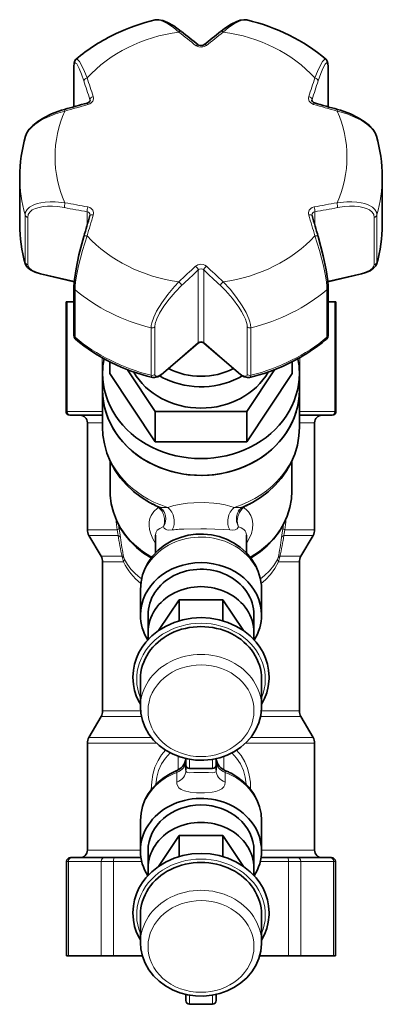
# Model space of a CAD drawing. Extents: x 1565 to 2352, y 54 to 822.
# Tile 4 of 11: x 1908 to 2003, y 313 to 574. Entities that reach past the tile are written whole.
import ezdxf

# ---------------------------------------------------------------- set-up
doc = ezdxf.new("R2010")
doc.units = 0

msp = doc.modelspace()

# ---------------------------------------------------------------- linework, layer by layer
at = {"color": 7, "lineweight": 35, "ltscale": 0.132935}
for p, q in [((1921.84, 550.64), (1921.84, 561.28)), ((1989.02, 550.64), (1989.02, 561.28))]:
    msp.add_line(p, q, dxfattribs=at)
at = {"color": 7, "lineweight": 13, "ltscale": 0.130013}
for p, q in [((1921.87, 550.65), (1921.87, 561.05)), ((1988.99, 550.65), (1988.99, 561.05))]:
    msp.add_line(p, q, dxfattribs=at)
at = {"color": 7, "lineweight": 13, "ltscale": 0.004704}
msp.add_line((1926.08, 552.18), (1926.08, 552.56), dxfattribs=at)
at = {"color": 7, "lineweight": 13, "ltscale": 0.004512}
msp.add_line((1984.78, 552.2), (1984.78, 552.56), dxfattribs=at)
at = {"color": 7, "lineweight": 35, "ltscale": 0.156961}
for p, q in [((1907.53, 519.51), (1907.53, 532.07)), ((2003.33, 519.51), (2003.33, 532.07)), ((1921.84, 490.3), (1921.84, 502.86)), ((1989.02, 490.3), (1989.02, 502.86))]:
    msp.add_line(p, q, dxfattribs=at)
at = {"color": 7, "lineweight": 13, "ltscale": 0.156962}
for p, q in [((1908.95, 522.02), (1908.95, 509.46)), ((1909.66, 521.39), (1909.66, 508.83)), ((2001.19, 521.39), (2001.19, 508.83)), ((2001.91, 522.02), (2001.91, 509.46)), ((1922.14, 489.68), (1922.14, 502.24)), ((1988.72, 489.68), (1988.72, 502.24)), ((1942.24, 479.63), (1942.24, 492.19)), ((1968.62, 492.19), (1968.62, 479.63))]:
    msp.add_line(p, q, dxfattribs=at)
at = {"color": 7, "lineweight": 13, "ltscale": 0.042882}
for p, q in [((1925.37, 519.42), (1925.37, 522.85)), ((1985.49, 519.42), (1985.49, 522.85))]:
    msp.add_line(p, q, dxfattribs=at)
at = {"color": 7, "lineweight": 13, "ltscale": 0.114454}
for p, q in [((1921.93, 504.49), (1913.01, 506.56)), ((1988.93, 504.49), (1997.85, 506.56))]:
    msp.add_line(p, q, dxfattribs=at)
at = {"color": 7, "lineweight": 35, "ltscale": 0.113871}
for p, q in [((1921.92, 504.36), (1913.05, 506.42)), ((1988.94, 504.36), (1997.81, 506.42))]:
    msp.add_line(p, q, dxfattribs=at)
at = {"color": 7, "lineweight": 13, "ltscale": 0.239543}
for p, q in [((1954.72, 488.31), (1954.72, 507.47)), ((1956.14, 488.31), (1956.14, 507.47))]:
    msp.add_line(p, q, dxfattribs=at)
at = {"color": 7, "lineweight": 35, "ltscale": 0.003806}
for p, q in [((1919.76, 499.06), (1920.06, 499.06)), ((1990.8, 499.06), (1991.1, 499.06))]:
    msp.add_line(p, q, dxfattribs=at)
at = {"color": 7, "lineweight": 35, "ltscale": 0.3625}
for p, q in [((1919.76, 470.06), (1919.76, 499.06)), ((1991.1, 470.06), (1991.1, 499.06))]:
    msp.add_line(p, q, dxfattribs=at)
at = {"color": 7, "lineweight": 13, "ltscale": 0.3625}
for p, q in [((1920.06, 470.06), (1920.06, 499.06)), ((1990.8, 470.06), (1990.8, 499.06))]:
    msp.add_line(p, q, dxfattribs=at)
at = {"color": 7, "lineweight": 35, "ltscale": 0.022147}
msp.add_line((1921.84, 499.06), (1920.06, 499.06), dxfattribs=at)
at = {"color": 7, "lineweight": 35, "ltscale": 0.022144}
msp.add_line((1990.8, 499.06), (1989.02, 499.06), dxfattribs=at)
at = {"color": 7, "lineweight": 13, "ltscale": 0.156961}
for p, q in [((1943.23, 479.85), (1943.23, 492.41)), ((1967.63, 492.41), (1967.63, 479.85))]:
    msp.add_line(p, q, dxfattribs=at)
at = {"color": 7, "lineweight": 35, "ltscale": 0.149578}
for p, q in [((1945.62, 480.33), (1954.67, 488.16)), ((1956.19, 488.16), (1965.24, 480.33))]:
    msp.add_line(p, q, dxfattribs=at)
at = {"color": 7, "lineweight": 13, "ltscale": 0.149577}
for p, q in [((1945.68, 480.47), (1954.72, 488.31)), ((1956.14, 488.31), (1965.18, 480.47))]:
    msp.add_line(p, q, dxfattribs=at)
at = {"color": 7, "lineweight": 13, "ltscale": 0.177518}
msp.add_line((1929.34, 470.06), (1929.34, 484.26), dxfattribs=at)
at = {"color": 7, "lineweight": 35, "ltscale": 0.038623}
for p, q in [((1931.3, 480.11), (1931.3, 483.2)), ((1979.56, 480.11), (1979.56, 483.2))]:
    msp.add_line(p, q, dxfattribs=at)
at = {"color": 7, "lineweight": 13, "ltscale": 0.177519}
msp.add_line((1981.52, 470.06), (1981.52, 484.26), dxfattribs=at)
at = {"color": 7, "lineweight": 35, "ltscale": 0.05561}
msp.add_line((1929.43, 480.11), (1929.43, 475.66), dxfattribs=at)
at = {"color": 7, "lineweight": 35, "ltscale": 0.271892}
for p, q in [((1931.3, 480.11), (1943.36, 462.02)), ((1967.5, 462.02), (1979.56, 480.11))]:
    msp.add_line(p, q, dxfattribs=at)
at = {"color": 7, "lineweight": 35, "ltscale": 0.166658}
for p, q in [((1935.97, 481.11), (1943.36, 470.02)), ((1967.5, 470.02), (1974.89, 481.11))]:
    msp.add_line(p, q, dxfattribs=at)
at = {"color": 7, "lineweight": 35, "ltscale": 0.055609}
msp.add_line((1981.43, 480.12), (1981.43, 475.67), dxfattribs=at)
at = {"color": 7, "lineweight": 35, "ltscale": 0.122411}
msp.add_line((1929.43, 475.66), (1929.43, 465.87), dxfattribs=at)
at = {"color": 7, "lineweight": 35, "ltscale": 0.122415}
msp.add_line((1981.43, 475.67), (1981.43, 465.87), dxfattribs=at)
at = {"color": 7, "lineweight": 13, "ltscale": 0.003806}
for p, q in [((1919.76, 470.06), (1920.06, 470.06)), ((1990.8, 470.06), (1991.1, 470.06))]:
    msp.add_line(p, q, dxfattribs=at)
at = {"color": 7, "lineweight": 13, "ltscale": 0.115952}
for p, q in [((1929.34, 470.06), (1920.06, 470.06)), ((1990.8, 470.06), (1981.52, 470.06))]:
    msp.add_line(p, q, dxfattribs=at)
at = {"color": 7, "lineweight": 35, "ltscale": 0.002855}
for p, q in [((1920.76, 469.06), (1920.99, 469.06)), ((1989.87, 469.06), (1990.1, 469.06))]:
    msp.add_line(p, q, dxfattribs=at)
at = {"color": 7, "lineweight": 35, "ltscale": 0.105525}
for p, q in [((1929.43, 469.06), (1920.99, 469.06)), ((1989.87, 469.06), (1981.43, 469.06))]:
    msp.add_line(p, q, dxfattribs=at)
at = {"color": 7, "lineweight": 13, "ltscale": 0.001125}
for p, q in [((1929.34, 470.06), (1929.43, 470.06)), ((1981.43, 470.06), (1981.52, 470.06))]:
    msp.add_line(p, q, dxfattribs=at)
at = {"color": 7, "lineweight": 35, "ltscale": 0.301636}
for p, q in [((1943.36, 470.02), (1967.5, 470.02)), ((1943.36, 462.02), (1967.5, 462.02))]:
    msp.add_line(p, q, dxfattribs=at)
at = {"color": 7, "lineweight": 35, "ltscale": 0.1}
for p, q in [((1943.36, 462.02), (1943.36, 470.02)), ((1967.5, 462.02), (1967.5, 470.02)), ((1939.43, 353.87), (1939.43, 361.87))]:
    msp.add_line(p, q, dxfattribs=at)
at = {"color": 7, "lineweight": 13, "ltscale": 0.050006}
msp.add_line((1925.43, 467.06), (1929.43, 467.06), dxfattribs=at)
at = {"color": 7, "lineweight": 35, "ltscale": 0.353349}
for p, q in [((1925.43, 467.06), (1925.43, 438.79)), ((1985.43, 467.06), (1985.43, 438.79)), ((1925.43, 382.33), (1925.43, 354.06)), ((1985.43, 382.33), (1985.43, 354.06))]:
    msp.add_line(p, q, dxfattribs=at)
at = {"color": 7, "lineweight": 13, "ltscale": 0.050002}
msp.add_line((1981.43, 467.06), (1985.43, 467.06), dxfattribs=at)
at = {"color": 7, "lineweight": 35, "ltscale": 0.098344}
msp.add_line((1931.43, 456.89), (1931.43, 449.02), dxfattribs=at)
at = {"color": 7, "lineweight": 35, "ltscale": 0.098373}
msp.add_line((1979.43, 456.89), (1979.43, 449.02), dxfattribs=at)
at = {"color": 7, "lineweight": 13, "ltscale": 0.004062}
msp.add_line((1944.19, 444.64), (1943.92, 444.45), dxfattribs=at)
at = {"color": 7, "lineweight": 13, "ltscale": 0.098143}
for p, q in [((1925.43, 438.79), (1933.28, 438.79)), ((1985.43, 438.79), (1977.58, 438.79))]:
    msp.add_line(p, q, dxfattribs=at)
at = {"color": 7, "lineweight": 13, "ltscale": 0.029926}
for p, q in [((1934.16, 436.73), (1933.77, 439.1)), ((1977.09, 439.1), (1976.7, 436.73))]:
    msp.add_line(p, q, dxfattribs=at)
at = {"color": 7, "lineweight": 13, "ltscale": 0.001766}
msp.add_line((1945.5, 439.56), (1945.36, 439.52), dxfattribs=at)
at = {"color": 7, "lineweight": 13, "ltscale": 0.09594}
for p, q in [((1925.83, 437.29), (1933.51, 437.29)), ((1985.03, 437.29), (1977.35, 437.29))]:
    msp.add_line(p, q, dxfattribs=at)
at = {"color": 7, "lineweight": 35, "ltscale": 0.079903}
for p, q in [((1929.03, 431.76), (1925.83, 437.29)), ((1981.83, 431.76), (1985.03, 437.29)), ((1929.03, 389.36), (1925.83, 383.83)), ((1981.83, 389.36), (1985.03, 383.83))]:
    msp.add_line(p, q, dxfattribs=at)
at = {"color": 7, "lineweight": 35, "ltscale": 0.057663}
msp.add_line((1943.43, 437.3), (1943.43, 432.69), dxfattribs=at)
at = {"color": 7, "lineweight": 35, "ltscale": 0.057664}
msp.add_line((1967.43, 437.3), (1967.43, 432.69), dxfattribs=at)
at = {"color": 7, "lineweight": 13, "ltscale": 0.069057}
msp.add_line((1929.03, 431.76), (1934.55, 431.76), dxfattribs=at)
at = {"color": 7, "lineweight": 13, "ltscale": 0.068912}
for p, q in [((1929.43, 430.26), (1934.94, 430.26)), ((1975.92, 430.26), (1981.43, 430.26))]:
    msp.add_line(p, q, dxfattribs=at)
at = {"color": 7, "lineweight": 35, "ltscale": 0.492404}
for p, q in [((1929.43, 430.26), (1929.43, 390.86)), ((1981.43, 430.26), (1981.43, 390.86))]:
    msp.add_line(p, q, dxfattribs=at)
at = {"color": 7, "lineweight": 13, "ltscale": 0.069055}
msp.add_line((1976.31, 431.76), (1981.83, 431.76), dxfattribs=at)
at = {"color": 7, "lineweight": 35, "ltscale": 0.084467}
for p, q in [((1939.43, 422.98), (1939.43, 416.22)), ((1971.43, 422.98), (1971.43, 416.22))]:
    msp.add_line(p, q, dxfattribs=at)
at = {"color": 7, "lineweight": 35, "ltscale": 0.122378}
for p, q in [((1949.66, 420.26), (1944.23, 412.11)), ((1966.63, 412.11), (1961.2, 420.26)), ((1949.66, 357.91), (1944.23, 349.76)), ((1966.63, 349.76), (1961.2, 357.91))]:
    msp.add_line(p, q, dxfattribs=at)
at = {"color": 7, "lineweight": 35, "ltscale": 0.144339}
for p, q in [((1961.2, 420.26), (1949.66, 420.26)), ((1961.2, 357.91), (1949.66, 357.91))]:
    msp.add_line(p, q, dxfattribs=at)
at = {"color": 7, "lineweight": 35, "ltscale": 0.069536}
for p, q in [((1949.66, 420.26), (1949.66, 414.7)), ((1961.2, 420.26), (1961.2, 414.7)), ((1949.66, 357.91), (1949.66, 352.34)), ((1961.2, 357.91), (1961.2, 352.34))]:
    msp.add_line(p, q, dxfattribs=at)
at = {"color": 7, "lineweight": 35, "ltscale": 0.057761}
for p, q in [((1941.43, 411.6), (1941.43, 416.22)), ((1969.43, 411.6), (1969.43, 416.22)), ((1941.43, 349.25), (1941.43, 353.87)), ((1969.43, 349.25), (1969.43, 353.87))]:
    msp.add_line(p, q, dxfattribs=at)
at = {"color": 7, "lineweight": 35, "ltscale": 0.092273}
msp.add_line((1939.43, 391.92), (1939.43, 399.31), dxfattribs=at)
at = {"color": 7, "lineweight": 35, "ltscale": 0.092274}
for p, q in [((1971.43, 391.92), (1971.43, 399.31)), ((1939.43, 329.57), (1939.43, 336.95)), ((1971.43, 329.57), (1971.43, 336.95))]:
    msp.add_line(p, q, dxfattribs=at)
at = {"color": 7, "lineweight": 13, "ltscale": 0.12556}
for p, q in [((1929.43, 390.86), (1939.47, 390.86)), ((1971.39, 390.86), (1981.43, 390.86))]:
    msp.add_line(p, q, dxfattribs=at)
at = {"color": 7, "lineweight": 13, "ltscale": 0.13333}
msp.add_line((1929.03, 389.36), (1939.69, 389.36), dxfattribs=at)
at = {"color": 7, "lineweight": 13, "ltscale": 0.133339}
msp.add_line((1971.16, 389.36), (1981.83, 389.36), dxfattribs=at)
at = {"color": 7, "lineweight": 13, "ltscale": 0.192599}
msp.add_line((1925.83, 383.83), (1941.24, 383.83), dxfattribs=at)
at = {"color": 7, "lineweight": 13, "ltscale": 0.013405}
msp.add_line((1942.31, 383.83), (1941.24, 383.83), dxfattribs=at)
at = {"color": 7, "lineweight": 13, "ltscale": 0.206021}
msp.add_line((1985.03, 383.83), (1968.55, 383.83), dxfattribs=at)
at = {"color": 7, "lineweight": 13, "ltscale": 0.195215}
msp.add_line((1925.43, 382.33), (1941.05, 382.33), dxfattribs=at)
at = {"color": 7, "lineweight": 13, "ltscale": 0.032933}
msp.add_line((1943.68, 382.33), (1941.05, 382.33), dxfattribs=at)
at = {"color": 7, "lineweight": 13, "ltscale": 0.228145}
msp.add_line((1985.43, 382.33), (1967.18, 382.33), dxfattribs=at)
at = {"color": 7, "lineweight": 13, "ltscale": 0.044527}
for p, q in [((1949.43, 378.83), (1949.43, 375.27)), ((1961.43, 378.83), (1961.43, 375.27))]:
    msp.add_line(p, q, dxfattribs=at)
at = {"color": 7, "lineweight": 35, "ltscale": 0.038296}
msp.add_line((1951.43, 378.25), (1951.43, 375.18), dxfattribs=at)
at = {"color": 7, "lineweight": 35, "ltscale": 0.020235}
for p, q in [((1951.43, 376.63), (1951.43, 378.25)), ((1951.43, 314.28), (1951.43, 315.89))]:
    msp.add_line(p, q, dxfattribs=at)
at = {"color": 7, "lineweight": 13, "ltscale": 0.030264}
for p, q in [((1952.43, 375.63), (1952.43, 378.05)), ((1952.43, 313.28), (1952.43, 315.7))]:
    msp.add_line(p, q, dxfattribs=at)
at = {"color": 7, "lineweight": 13, "ltscale": 0.030267}
for p, q in [((1958.43, 375.63), (1958.43, 378.05)), ((1958.43, 313.28), (1958.43, 315.7))]:
    msp.add_line(p, q, dxfattribs=at)
at = {"color": 7, "lineweight": 35, "ltscale": 0.020234}
for p, q in [((1959.43, 376.63), (1959.43, 378.25)), ((1959.43, 314.28), (1959.43, 315.89))]:
    msp.add_line(p, q, dxfattribs=at)
at = {"color": 7, "lineweight": 35, "ltscale": 0.075}
for p, q in [((1952.43, 375.63), (1958.43, 375.63)), ((1952.43, 313.28), (1958.43, 313.28))]:
    msp.add_line(p, q, dxfattribs=at)
at = {"color": 7, "lineweight": 35, "ltscale": 4.6e-05}
for p, q in [((1959.43, 376.63), (1959.43, 376.63)), ((1959.43, 314.28), (1959.43, 314.28))]:
    msp.add_line(p, q, dxfattribs=at)
at = {"color": 7, "lineweight": 35, "ltscale": 0.017966}
msp.add_line((1959.43, 376.62), (1959.43, 375.18), dxfattribs=at)
at = {"color": 7, "lineweight": 13, "ltscale": 0.031974}
for p, q in [((1949.03, 374.57), (1949.03, 372.01)), ((1961.83, 374.57), (1961.83, 372.01))]:
    msp.add_line(p, q, dxfattribs=at)
at = {"color": 7, "lineweight": 35, "ltscale": 0.100001}
msp.add_line((1971.43, 353.87), (1971.43, 361.87), dxfattribs=at)
at = {"color": 7, "lineweight": 35, "ltscale": 0.004758}
for p, q in [((1920.92, 352.06), (1921.3, 352.06)), ((1989.55, 352.06), (1989.94, 352.06))]:
    msp.add_line(p, q, dxfattribs=at)
at = {"color": 7, "lineweight": 35, "ltscale": 0.108025}
for p, q in [((1921.3, 352.06), (1929.95, 352.06)), ((1980.91, 352.06), (1989.55, 352.06))]:
    msp.add_line(p, q, dxfattribs=at)
at = {"color": 7, "lineweight": 13, "ltscale": 0.175002}
msp.add_line((1925.43, 354.06), (1939.43, 354.06), dxfattribs=at)
at = {"color": 7, "lineweight": 35, "ltscale": 0.033824}
for p, q in [((1929.95, 352.06), (1932.65, 352.06)), ((1978.21, 352.06), (1980.91, 352.06))]:
    msp.add_line(p, q, dxfattribs=at)
at = {"color": 7, "lineweight": 35, "ltscale": 0.086424}
for p, q in [((1932.65, 352.06), (1939.57, 352.06)), ((1971.29, 352.06), (1978.21, 352.06))]:
    msp.add_line(p, q, dxfattribs=at)
at = {"color": 7, "lineweight": 13, "ltscale": 0.175}
msp.add_line((1971.43, 354.06), (1985.43, 354.06), dxfattribs=at)
at = {"color": 7, "lineweight": 13, "ltscale": 0.005708}
for p, q in [((1919.92, 351.06), (1920.38, 351.06)), ((1990.48, 351.06), (1990.94, 351.06))]:
    msp.add_line(p, q, dxfattribs=at)
at = {"color": 7, "lineweight": 35, "ltscale": 0.3125}
for p, q in [((1919.92, 326.06), (1919.92, 351.06)), ((1990.94, 326.06), (1990.94, 351.06))]:
    msp.add_line(p, q, dxfattribs=at)
at = {"color": 7, "lineweight": 13, "ltscale": 0.108026}
for p, q in [((1920.38, 351.06), (1929.02, 351.06)), ((1981.84, 351.06), (1990.48, 351.06))]:
    msp.add_line(p, q, dxfattribs=at)
at = {"color": 7, "lineweight": 13, "ltscale": 0.3125}
for p, q in [((1920.38, 326.06), (1920.38, 351.06)), ((1929.02, 326.06), (1929.02, 351.06)), ((1932.27, 326.06), (1932.27, 351.06)), ((1978.59, 326.06), (1978.59, 351.06)), ((1981.84, 326.06), (1981.84, 351.06)), ((1990.48, 326.06), (1990.48, 351.06))]:
    msp.add_line(p, q, dxfattribs=at)
at = {"color": 7, "lineweight": 13, "ltscale": 0.040588}
for p, q in [((1929.02, 351.06), (1932.27, 351.06)), ((1978.59, 351.06), (1981.84, 351.06))]:
    msp.add_line(p, q, dxfattribs=at)
at = {"color": 7, "lineweight": 13, "ltscale": 0.093643}
msp.add_line((1932.27, 351.06), (1939.76, 351.06), dxfattribs=at)
at = {"color": 7, "lineweight": 13, "ltscale": 0.093645}
msp.add_line((1971.1, 351.06), (1978.59, 351.06), dxfattribs=at)
at = {"color": 7, "lineweight": 35, "ltscale": 0.005708}
for p, q in [((1919.92, 326.06), (1920.38, 326.06)), ((1990.48, 326.06), (1990.94, 326.06))]:
    msp.add_line(p, q, dxfattribs=at)
at = {"color": 7, "lineweight": 35, "ltscale": 0.108026}
for p, q in [((1920.38, 326.06), (1929.02, 326.06)), ((1981.84, 326.06), (1990.48, 326.06))]:
    msp.add_line(p, q, dxfattribs=at)
at = {"color": 7, "lineweight": 35, "ltscale": 0.040588}
for p, q in [((1929.02, 326.06), (1932.27, 326.06)), ((1978.59, 326.06), (1981.84, 326.06))]:
    msp.add_line(p, q, dxfattribs=at)
at = {"color": 7, "lineweight": 35, "ltscale": 0.095735}
msp.add_line((1932.27, 326.06), (1939.93, 326.06), dxfattribs=at)
at = {"color": 7, "lineweight": 35, "ltscale": 0.095758}
msp.add_line((1970.93, 326.06), (1978.59, 326.06), dxfattribs=at)
at = {"color": 7, "lineweight": 35}
for points in [[(1950.23, 570.58), (1948.24, 572.01), (1946.59, 572.94), (1945.32, 573.45), (1944.23, 573.66), (1943.44, 573.62), (1943.29, 573.59)], [(1967.57, 573.59), (1966.77, 573.66), (1965.81, 573.52), (1964.7, 573.14), (1963.39, 572.48), (1961.63, 571.33), (1960.63, 570.58)], [(1956.22, 567.05), (1955.86, 566.87), (1955.23, 566.81), (1954.77, 566.95), (1954.69, 567.01)], [(1922.4, 563.19), (1922.07, 562.75), (1921.89, 562.14), (1921.84, 561.28)], [(1988.46, 563.19), (1988.8, 562.72), (1988.98, 562.08), (1989.02, 561.28)], [(1926.11, 552.35), (1926.02, 552.07), (1925.68, 551.76), (1925.36, 551.63)], [(1984.75, 552.34), (1984.75, 552.28), (1984.85, 552.05), (1985.18, 551.74), (1985.42, 551.65)], [(1909.07, 542.89), (1909.42, 543.74), (1910.04, 544.68), (1910.95, 545.66), (1912.31, 546.75), (1913.88, 547.73), (1915.97, 548.74), (1918.57, 549.71), (1919.34, 549.93)], [(2001.79, 542.89), (2001.44, 543.74), (2000.82, 544.68), (1999.91, 545.66), (1998.55, 546.75), (1996.98, 547.73), (1994.89, 548.74), (1992.29, 549.71), (1991.52, 549.93)], [(1924.47, 516.34), (1923.19, 511.47), (1922.42, 507.75), (1921.99, 504.99), (1921.84, 503.23), (1921.84, 502.86)], [(1986.39, 516.34), (1987.72, 511.22), (1988.49, 507.51), (1988.91, 504.6), (1989.02, 503.08), (1989.02, 502.86)], [(1913.05, 506.42), (1911.57, 506.89), (1910.41, 507.5), (1909.6, 508.17), (1909.15, 508.79), (1909, 509.18)], [(2001.86, 509.18), (2001.6, 508.6), (2001.02, 507.94), (2000.09, 507.29), (1998.75, 506.69), (1997.81, 506.42)], [(1921.84, 490.3), (1921.91, 489.71), (1922.18, 489.26), (1922.26, 489.18)], [(1988.6, 489.18), (1988.9, 489.59), (1989.02, 490.17), (1989.02, 490.3)], [(1954.67, 488.16), (1955.11, 488.39), (1955.67, 488.4), (1956.14, 488.2), (1956.19, 488.16)], [(1942.59, 479.03), (1943.23, 479), (1943.98, 479.23), (1944.91, 479.77), (1945.62, 480.33)], [(1968.27, 479.03), (1967.63, 479), (1966.88, 479.23), (1965.95, 479.77), (1965.24, 480.33)], [(1929.43, 465.87), (1929.53, 463.79), (1929.9, 461.47), (1930.56, 459.07), (1931.49, 456.76), (1932.75, 454.45), (1934.1, 452.51), (1935.75, 450.62), (1937.59, 448.89), (1939.6, 447.36), (1941.79, 446.01), (1943.28, 445.25)], [(1981.43, 465.87), (1981.3, 463.58), (1980.89, 461.16), (1980.21, 458.79), (1979.26, 456.52), (1978.05, 454.36), (1976.62, 452.35), (1974.98, 450.48), (1973.15, 448.79), (1971.15, 447.28), (1969.07, 446.01), (1966.66, 444.83)], [(1942.25, 431.31), (1940.23, 432.62), (1938.36, 434.12), (1936.68, 435.79), (1935.2, 437.61), (1934.09, 439.32), (1933.08, 441.28), (1932.28, 443.44), (1931.73, 445.67), (1931.46, 447.9), (1931.43, 449.02)], [(1979.43, 449.02), (1979.31, 446.91), (1978.92, 444.67), (1978.23, 442.41), (1977.27, 440.22), (1976.09, 438.23), (1974.59, 436.25), (1972.91, 434.49), (1971.03, 432.91), (1968.97, 431.52), (1968.61, 431.31)], [(1948.07, 436), (1950, 436.77), (1952.01, 437.3), (1954.06, 437.59), (1956.13, 437.62), (1958.2, 437.42), (1960.22, 436.97), (1962.18, 436.28), (1964.04, 435.34), (1965.77, 434.18), (1967.33, 432.79), (1968.69, 431.2), (1969.81, 429.42), (1970.57, 427.73), (1971.1, 425.95), (1971.38, 424.12), (1971.43, 422.98)], [(1939.43, 422.98), (1939.58, 425), (1939.99, 426.85), (1940.66, 428.62), (1941.44, 430.1), (1942.64, 431.8), (1944.11, 433.35), (1945.77, 434.68), (1947.59, 435.77), (1948.07, 436)], [(1937.43, 399.81), (1937.56, 401.68), (1937.87, 403.27), (1938.37, 404.81), (1939.04, 406.3), (1939.88, 407.73), (1940.88, 409.06), (1942.44, 410.69), (1944.23, 412.12), (1946.22, 413.32), (1948.38, 414.27), (1950.66, 414.97), (1953.02, 415.39), (1955.43, 415.53), (1957.84, 415.39), (1960.2, 414.97), (1962.48, 414.27), (1964.64, 413.32), (1966.63, 412.12), (1968.42, 410.69), (1969.98, 409.06), (1970.98, 407.73), (1971.82, 406.3), (1972.49, 404.81), (1972.99, 403.27), (1973.3, 401.68), (1973.43, 399.81)], [(1937.43, 399.81), (1937.57, 397.87), (1937.9, 396.23), (1938.43, 394.63), (1939.15, 393.1), (1939.43, 392.6)], [(1971.43, 392.6), (1972.21, 394.11), (1972.8, 395.69), (1973.2, 397.31), (1973.42, 399.32), (1973.43, 399.81)], [(1939.43, 391.92), (1939.54, 390.27), (1939.95, 388.34), (1940.66, 386.49), (1941.65, 384.74), (1942.89, 383.14), (1944.36, 381.72), (1946.03, 380.49), (1947.86, 379.48)], [(1947.86, 379.48), (1949.83, 378.69), (1951.89, 378.15), (1954.01, 377.86), (1956.16, 377.81), (1958.29, 378.03), (1960.38, 378.49), (1962.38, 379.2), (1964.26, 380.14), (1965.98, 381.3), (1967.52, 382.67), (1968.84, 384.21), (1969.91, 385.91), (1970.71, 387.74), (1971.22, 389.65), (1971.43, 391.61), (1971.43, 391.92)], [(1939.43, 361.87), (1939.58, 363.83), (1939.98, 365.62), (1940.62, 367.33), (1941.49, 368.95), (1942.59, 370.47), (1944.02, 371.97), (1945.68, 373.29), (1947.27, 374.25), (1948.91, 375.02)], [(1971.43, 361.87), (1971.3, 363.71), (1970.92, 365.48), (1970.3, 367.19), (1969.32, 369.01), (1968.09, 370.68), (1966.74, 372.05), (1965.17, 373.29), (1963.37, 374.37), (1962.89, 374.6)], [(1937.43, 337.45), (1937.56, 339.33), (1937.87, 340.91), (1938.37, 342.46), (1939.04, 343.95), (1939.88, 345.37), (1940.88, 346.71), (1942.44, 348.34), (1944.23, 349.76), (1946.22, 350.96), (1948.38, 351.92), (1950.66, 352.61), (1953.02, 353.03), (1955.43, 353.17), (1957.84, 353.03), (1960.2, 352.61), (1962.48, 351.92), (1964.64, 350.96), (1966.63, 349.76), (1968.42, 348.34), (1969.98, 346.71), (1970.98, 345.37), (1971.82, 343.95), (1972.49, 342.46), (1972.99, 340.91), (1973.3, 339.33), (1973.43, 337.45)], [(1937.43, 337.45), (1937.57, 335.52), (1937.9, 333.87), (1938.43, 332.28), (1939.15, 330.74), (1939.43, 330.25)], [(1971.43, 330.25), (1972.21, 331.76), (1972.8, 333.34), (1973.2, 334.96), (1973.42, 336.97), (1973.43, 337.45)], [(1939.43, 329.57), (1939.54, 327.92), (1939.95, 325.99), (1940.66, 324.13), (1941.65, 322.39), (1942.89, 320.79), (1944.36, 319.37), (1946.03, 318.14), (1947.86, 317.12)], [(1947.86, 317.12), (1949.83, 316.34), (1951.89, 315.8), (1954.01, 315.5), (1956.16, 315.46), (1958.29, 315.67), (1960.38, 316.14), (1962.38, 316.85), (1964.26, 317.79), (1965.98, 318.95), (1967.52, 320.31), (1968.84, 321.86), (1969.91, 323.56), (1970.71, 325.38), (1971.22, 327.29), (1971.43, 329.25), (1971.43, 329.57)]]:
    msp.add_lwpolyline(points, dxfattribs=at)
at = {"color": 7, "lineweight": 13}
for points in [[(1943.29, 573.59), (1943.74, 573.64), (1944.25, 573.59), (1944.82, 573.44), (1945.41, 573.22), (1946.68, 572.56), (1948.13, 571.58), (1949.59, 570.4)], [(1967.57, 573.59), (1967.12, 573.64), (1966.61, 573.59), (1966.04, 573.44), (1965.45, 573.22), (1964.18, 572.56), (1962.73, 571.58), (1961.27, 570.4)], [(1954.69, 567.01), (1954.66, 567.02), (1954.6, 567.03), (1954.51, 567.01), (1954.13, 566.77)], [(1956.85, 566.86), (1956.27, 566.54), (1955.57, 566.39), (1954.87, 566.45), (1954.13, 566.77)], [(1922.4, 563.19), (1922.52, 563.24), (1922.64, 563.23), (1922.84, 563.11), (1923.3, 562.57), (1923.94, 561.45), (1924.63, 559.97), (1925.33, 558.27)], [(1988.46, 563.19), (1988.34, 563.24), (1988.22, 563.23), (1988.02, 563.11), (1987.56, 562.57), (1986.92, 561.45), (1986.23, 559.97), (1985.53, 558.27)], [(1921.87, 561.05), (1921.91, 561.73), (1921.98, 562.04), (1922.04, 562.14), (1922.13, 562.23), (1922.19, 562.24), (1922.31, 562.21), (1922.58, 561.95), (1922.89, 561.44), (1923.25, 560.72), (1923.84, 559.27), (1924.47, 557.48)], [(1988.99, 561.05), (1988.93, 561.84), (1988.83, 562.14), (1988.75, 562.21), (1988.67, 562.24), (1988.61, 562.23), (1988.47, 562.15), (1988.22, 561.86), (1987.62, 560.75), (1987.08, 559.42), (1986.39, 557.48)], [(1925.53, 551.2), (1926.03, 551.41), (1926.4, 551.66), (1926.81, 552.16), (1927.01, 552.75), (1927.01, 553.02), (1926.95, 553.33)], [(1983.91, 553.33), (1983.85, 553.02), (1983.85, 552.75), (1984.04, 552.15), (1984.45, 551.66), (1985.14, 551.26), (1985.17, 551.25)], [(1919.49, 549.51), (1917.02, 548.78), (1914.65, 547.83), (1913.49, 547.24), (1912.4, 546.59), (1911.49, 545.95), (1910.69, 545.27), (1910.1, 544.66), (1909.62, 544.04), (1909.29, 543.46), (1909.07, 542.89)], [(1985.42, 551.65), (1985.39, 551.64), (1985.36, 551.62), (1985.31, 551.57), (1985.17, 551.25)], [(2001.79, 542.89), (2001.58, 543.44), (2001.27, 543.98), (2000.39, 545.05), (1999.23, 546.05), (1997.72, 547.05), (1996.02, 547.92), (1994.21, 548.65), (1992.8, 549.12), (1991.37, 549.51)], [(1919.49, 525.25), (1916.9, 525.48), (1915.54, 525.49), (1914.23, 525.41), (1913.15, 525.26), (1912.14, 525.03), (1911.05, 524.64), (1910.14, 524.12), (1909.46, 523.47), (1909.08, 522.78), (1908.95, 522.02)], [(1919.35, 523.96), (1917.52, 524.22), (1916.19, 524.32), (1914.91, 524.32), (1913.73, 524.23), (1912.65, 524.04), (1911.67, 523.75), (1910.86, 523.34), (1910.21, 522.79), (1909.8, 522.13), (1909.66, 521.39)], [(1925.53, 524.14), (1926.03, 523.98), (1926.4, 523.75), (1926.81, 523.26), (1927.01, 522.64), (1927.01, 522.35), (1926.95, 522.01)], [(1985.33, 524.14), (1984.83, 523.98), (1984.46, 523.75), (1984.05, 523.26), (1983.85, 522.64), (1983.85, 522.35), (1983.91, 522.01)], [(1991.37, 525.25), (1993.96, 525.48), (1995.32, 525.49), (1996.63, 525.41), (1997.71, 525.26), (1998.72, 525.03), (1999.81, 524.64), (2000.72, 524.12), (2001.4, 523.47), (2001.78, 522.78), (2001.91, 522.02)], [(1991.51, 523.96), (1993.34, 524.22), (1994.67, 524.32), (1995.95, 524.32), (1997.13, 524.23), (1998.21, 524.04), (1999.19, 523.75), (1999.99, 523.34), (2000.65, 522.79), (2001.06, 522.13), (2001.19, 521.39)], [(1922.14, 502.24), (1922.18, 503.18), (1922.3, 504.3), (1922.63, 506.35), (1923.08, 508.56), (1924.11, 512.6), (1925.33, 516.49)], [(1988.72, 502.24), (1988.68, 503.18), (1988.56, 504.3), (1988.23, 506.35), (1987.78, 508.56), (1986.74, 512.6), (1985.53, 516.49)], [(1909.66, 508.83), (1909.82, 508.35), (1910.14, 507.96), (1910.65, 507.54), (1911.75, 506.96), (1913.01, 506.56)], [(1956.85, 508.48), (1956.41, 508.79), (1955.99, 508.95), (1955.29, 509.02), (1954.59, 508.85), (1954.3, 508.7), (1954.01, 508.48)], [(2001.19, 508.83), (2001.05, 508.36), (2000.72, 507.96), (2000.21, 507.54), (1999.11, 506.96), (1997.85, 506.56)], [(1942.24, 492.19), (1942.29, 492.8), (1942.43, 493.48), (1942.94, 494.98), (1943.7, 496.58), (1945.06, 498.82), (1946.67, 501.02), (1948.42, 503.11), (1949.59, 504.36)], [(1943.23, 492.41), (1943.33, 493.3), (1943.74, 494.58), (1944.42, 496.02), (1945.57, 497.89), (1946.99, 499.79), (1948.61, 501.65), (1950.32, 503.36)], [(1960.54, 503.36), (1961.88, 502.04), (1963.79, 499.89), (1965.45, 497.64), (1966.17, 496.5), (1966.76, 495.39), (1967.17, 494.45), (1967.46, 493.58), (1967.59, 492.96), (1967.63, 492.41)], [(1961.27, 504.36), (1963.1, 502.36), (1964.82, 500.21), (1966.35, 497.97), (1967.33, 496.25), (1968.08, 494.57), (1968.35, 493.78), (1968.53, 493.04), (1968.62, 492.19)], [(1945.68, 480.47), (1945.19, 480.08), (1944.39, 479.58), (1943.77, 479.38), (1943.47, 479.4), (1943.37, 479.47), (1943.26, 479.62), (1943.23, 479.85)], [(1967.63, 479.85), (1967.61, 479.65), (1967.53, 479.5), (1967.29, 479.38), (1966.91, 479.41), (1966.53, 479.55), (1966.11, 479.78), (1965.18, 480.47)], [(1964.21, 444.68), (1963.07, 445.03), (1961.83, 445.33), (1960.4, 445.59), (1958.86, 445.78), (1956.23, 445.94), (1953.54, 445.9), (1951.83, 445.77), (1950.22, 445.55), (1948.78, 445.28)], [(1943.92, 444.45), (1942.97, 443.57), (1942.59, 443.08), (1942.27, 442.54), (1941.95, 441.76), (1941.76, 440.89), (1941.72, 439.9), (1941.85, 438.83), (1942.15, 437.68), (1942.68, 436.4), (1943.43, 435.1)], [(1945.5, 439.56), (1945.8, 440.61), (1945.81, 441.71), (1945.52, 442.82), (1944.97, 443.83), (1944.19, 444.64)], [(1946.65, 444.68), (1945.37, 444.62), (1944.85, 444.66), (1944.2, 444.83)], [(1945.5, 439.56), (1945.94, 440.56), (1946.1, 441.63), (1946.02, 442.49), (1945.75, 443.3), (1945.55, 443.66)], [(1966.66, 444.83), (1966.01, 444.66), (1965.49, 444.62), (1964.21, 444.68)], [(1965.36, 439.56), (1965.15, 439.95), (1964.82, 440.98), (1964.78, 442.06), (1964.95, 442.89), (1965.31, 443.66)], [(1965.36, 439.56), (1965.18, 440.06), (1965.02, 441.16), (1965.16, 442.27), (1965.58, 443.34), (1966.26, 444.26), (1966.67, 444.64)], [(1967.43, 435.1), (1968.2, 436.44), (1968.73, 437.75), (1969.05, 439.01), (1969.14, 440.35), (1968.97, 441.54), (1968.57, 442.58), (1967.96, 443.48), (1967.37, 444.09), (1966.67, 444.64)], [(1933.51, 437.29), (1933.49, 437.76), (1933.28, 438.79)], [(1945.36, 439.52), (1944.51, 439.15), (1943.89, 438.64), (1943.67, 438.32), (1943.52, 437.96), (1943.43, 437.3)], [(1947.84, 438.73), (1946.78, 438.7), (1946.36, 438.78), (1946.01, 438.94), (1945.73, 439.18), (1945.5, 439.56)], [(1963.02, 438.73), (1961.28, 438.88), (1956.91, 439.01), (1955.35, 439.02), (1950.92, 438.95), (1949.68, 438.89)], [(1965.36, 439.56), (1965.02, 439.06), (1964.48, 438.77), (1963.74, 438.68), (1963.02, 438.73)], [(1967.43, 437.3), (1967.39, 437.76), (1967.27, 438.16), (1967.07, 438.52), (1966.79, 438.83), (1966.07, 439.3), (1965.36, 439.56)], [(1977.58, 438.79), (1977.37, 437.76), (1977.35, 437.29)], [(1939.73, 425.8), (1938.81, 426.51), (1937.95, 427.27), (1936.91, 428.38), (1935.99, 429.6), (1935.21, 430.94)], [(1975.65, 430.94), (1974.7, 429.35), (1973.55, 427.92), (1972.23, 426.65), (1971.13, 425.8)], [(1975.92, 430.26), (1974.95, 428.51), (1973.78, 426.94), (1972.44, 425.53), (1971.33, 424.59)], [(1942.3, 370.11), (1942.4, 372.1), (1942.72, 374.07), (1943.27, 375.98), (1944.07, 377.79), (1944.95, 379.21), (1946.01, 380.5)], [(1964.85, 380.5), (1966.02, 379.05), (1966.97, 377.44), (1967.69, 375.71), (1968.18, 373.88), (1968.47, 372), (1968.55, 370.11)], [(1943.48, 371.45), (1943.74, 373.32), (1944.24, 375.14), (1945.01, 376.85), (1946.03, 378.4), (1947.3, 379.76)], [(1963.56, 379.76), (1964.83, 378.4), (1965.86, 376.84), (1966.62, 375.14), (1967.12, 373.32), (1967.38, 371.45)], [(1948.91, 375.02), (1948.94, 375.02), (1948.95, 375.01), (1948.98, 374.99), (1949.01, 374.9), (1949.03, 374.57)], [(1959.43, 375.18), (1959.4, 374.96), (1959.31, 374.79), (1959.1, 374.63), (1958.9, 374.56), (1958.39, 374.51), (1957.41, 374.55), (1953.52, 374.55), (1952.35, 374.51), (1951.92, 374.57), (1951.69, 374.66), (1951.53, 374.82), (1951.43, 375.18)], [(1961.94, 375.02), (1961.92, 375.02), (1961.91, 375.01), (1961.88, 374.99), (1961.85, 374.9), (1961.83, 374.57)], [(1961.83, 372.01), (1961.73, 371.34), (1961.43, 370.76), (1960.93, 370.28), (1960.23, 369.88), (1959.37, 369.59), (1958.38, 369.38), (1956.36, 369.18), (1954.23, 369.2), (1952.53, 369.37), (1951.06, 369.72), (1950.23, 370.08), (1949.6, 370.56), (1949.2, 371.16), (1949.07, 371.57), (1949.03, 372.01)]]:
    msp.add_lwpolyline(points, dxfattribs=at)
at = {"color": 7, "lineweight": 35}
for centre, radius, start, end in [((1954.95, 523.53), 51.4, 103.1139, 115.257), ((1566.05, 85.6), 618.71, 51.08584, 51.6146), ((2344.75, 85.68), 618.61, 128.38536, 128.90876), ((2088.86, -42.5), 616.21, 105.38601, 105.96825), ((1822.02, -42.45), 616.15, 74.03173, 74.62149), ((1946.37, 532.05), 38.84, 163.8004, 179.974), ((1964.49, 532.05), 38.84, 0.026, 16.1996), ((3628.56, 20.11), 1774.87, 163.57901, 163.7643), ((1925.46, 522.04), 0.652, 343.3117, 359.7453), ((1985.4, 522.04), 0.652, 180.2618, 196.6995), ((282.28, 20.1), 1774.89, 16.23569, 16.42099), ((1944.74, 519.53), 37.22, 180.0334, 196.1557), ((1966.12, 519.53), 37.22, 343.8444, 359.9666), ((1956.02, 529.54), 51.98, 283.6388, 295.2519), ((1920.76, 470.06), 1, 180, 270), ((1923.43, 467.06), 2, 360, 90), ((1987.43, 467.06), 2, 90, 180), ((1990.1, 470.06), 1, 270, 0), ((1954.94, 469.9), 27.27, 244.6827, 246.8023), ((1943.02, 442.09), 2.98, 31.7421, 66.7293), ((1967.84, 442.09), 2.98, 113.2711, 148.2606), ((1928.43, 438.79), 3, 180, 210), ((1982.43, 438.79), 3, 330, 0), ((1926.43, 430.26), 3, 0, 30), ((1984.43, 430.26), 3, 150, 180), ((1926.43, 390.86), 3, 330, 0), ((1984.43, 390.86), 3, 180, 210), ((1928.43, 382.33), 3, 150, 180), ((1982.43, 382.33), 3, 360, 30), ((1947.43, 378.73), 4, 291.7921, 353.1546), ((1963.43, 378.73), 4, 186.8399, 248.2071), ((1952.43, 376.63), 1, 180, 270), ((1958.43, 376.63), 1, 270, 0), ((1955.69, 359.37), 16.85, 64.6905, 68.2098), ((1920.92, 351.06), 1, 90, 180), ((1923.43, 354.06), 2, 270, 0), ((1987.43, 354.06), 2, 180, 270), ((1989.94, 351.06), 1, 0, 90), ((1952.43, 314.28), 1, 180, 270), ((1958.43, 314.28), 1, 270, 0)]:
    msp.add_arc(centre, radius, start, end, dxfattribs=at)
at = {"color": 7, "lineweight": 13}
for centre, radius, start, end in [((1925.48, 552.35), 0.631, 359.9053, 18.9156), ((1985.44, 552.34), 0.696, 162.0019, 180.3401), ((1909.97, 509.47), 1.02, 180.2988, 196.4443), ((1955.43, 506.75), 1.01, 45.6717, 134.3283), ((2000.89, 509.47), 1.02, 343.5564, 359.7013), ((1952.73, 427.24), 18.46, 102.3345, 109.1992), ((1942.73, 444.81), 1.2, 359.6521, 6.9419), ((1943.44, 443.74), 1.17, 50.0334, 65.2292), ((1944.61, 443.75), 0.977, 99.9462, 115.3916), ((1966.25, 443.75), 0.977, 64.6072, 80.0504), ((1967.42, 443.74), 1.17, 114.771, 129.9665), ((1968.13, 444.81), 1.2, 173.1107, 180.3425), ((1960.4, 443.11), 27.46, 183.2722, 189.0413), ((1956.47, 442.93), 23.02, 186.8815, 189.577), ((1954.33, 442.94), 23.08, 350.4256, 353.2799), ((1950.5, 443.1), 27.42, 350.9558, 356.6426), ((1951.48, 406.53), 32.41, 93.1803, 96.4462), ((2006.14, 448.13), 73.43, 188.4839, 192.8806), ((2005.42, 445.73), 71.83, 187.1979, 191.5061), ((1905.42, 445.74), 71.85, 348.4945, 352.8016), ((1904.62, 448.14), 73.53, 347.1238, 351.5145), ((1927.45, 429.11), 7.58, 8.6813, 20.4188), ((1934.21, 430.76), 1.05, 37.8701, 70.9541), ((1936.87, 431.81), 1.88, 192.2985, 207.5096), ((1973.99, 431.81), 1.88, 332.4904, 347.7015), ((1976.65, 430.76), 1.05, 108.9832, 142.0713), ((1983.41, 429.11), 7.58, 159.5812, 171.3187)]:
    msp.add_arc(centre, radius, start, end, dxfattribs=at)
at = {"color": 7, "lineweight": 35}
for centre, major_axis, ratio, start_param, end_param in [((1955.18, 531.95), (48.11, 1.04), 0.894377, 0.787989, 1.291091), ((1955.81, 531.76), (48.26, -1.57), 0.895143, 2.091611, 2.364123), ((1955.54, 519.56), (48, 0.38), 0.876497, 3.939378, 4.432288), ((1955.26, 519.64), (48.06, -0.57), 0.876837, 5.219911, 5.48915), ((1955.43, 480.11), (-26, 0), 0.866025, 6.110108, 6.283224), ((1955.43, 480.11), (-26, 0), 0.866025, 3.141632, 3.314669), ((1955.43, 480.11), (-26, 0), 0.866025, 0.000039, 3.141632), ((1955.43, 488.11), (19.83, 0), 0.866025, 3.601854, 5.822856), ((1955.43, 493.76), (-19.83, 0), 0.866025, 0.983456, 1.070796), ((1955.43, 493.76), (-19.83, 0), 0.866025, 1.070796, 2.158136), ((1955.43, 493.76), (-16.64, 0), 0.866025, 1.03026, 2.11133), ((1955.43, 475.67), (-26, 0), 0.866025, 0.000039, 3.141632), ((1955.43, 475.67), (-26, 0), 0.866025, 0.000039, 1.070796), ((1955.43, 475.67), (-26, 0), 0.866025, 1.070796, 3.141632), ((1955.43, 416.22), (-16, 0), 0.866025, 3.141554, 6.283146), ((1955.43, 416.22), (-14, 0), 0.866025, 4.212389, 6.283224), ((1955.43, 416.22), (-14, 0), 0.866025, 3.141632, 4.212389), ((1955.43, 411.6), (14, 0), 0.866025, 0.000039, 3.141632), ((1955.43, 416.22), (-16, 0), 0.866025, 6.283146, 6.779806), ((1955.43, 416.22), (-16, 0), 0.866025, 2.644983, 3.141554), ((1955.43, 399.31), (16, 0), 0.866025, 0.000039, 3.141632), ((1955.43, 411.6), (14, 0), 0.866025, 3.141632, 3.286529), ((1955.43, 411.6), (14, 0), 0.866025, 6.138244, 6.283224), ((1955.43, 353.87), (16, 0), 0.866025, 1.070796, 3.141632), ((1955.43, 353.87), (-14, 0), 0.866025, 3.141632, 6.283224), ((1955.43, 353.87), (16, 0), 0.866025, 0.000039, 1.070796), ((1955.43, 349.25), (14, 0), 0.866025, 0.000039, 3.141632), ((1955.43, 353.87), (16, 0), 0.866025, 3.141632, 3.638202), ((1955.43, 353.87), (16, 0), 0.866025, 5.786565, 6.283224), ((1955.43, 336.95), (16, 0), 0.866025, 0.000039, 3.141632), ((1955.43, 349.25), (14, 0), 0.866025, 3.141632, 3.286529), ((1955.43, 349.25), (14, 0), 0.866025, 6.138244, 6.283224)]:
    msp.add_ellipse(centre, major_axis=major_axis, ratio=ratio, start_param=start_param, end_param=end_param, dxfattribs=at)
at = {"color": 7, "lineweight": 13}
for centre, major_axis, ratio, start_param, end_param in [((1955.43, 537.38), (38.57, 0), 0.866025, 1.722787, 2.466003), ((1949.61, 569.79), (-0.621, -0.784), 0.441647, 3.141595, 4.23116), ((1971.57, 402.6), (195.83, -226.12), 0.353553, 2.040966, 2.062514), ((1939.29, 402.6), (195.83, 226.12), 0.353553, 1.079079, 1.100073), ((1961.25, 569.79), (-0.621, 0.784), 0.441647, 5.193618, 6.283182), ((1955.43, 537.38), (38.57, 0), 0.866025, 0.675589, 1.418806), ((1956.84, 566.27), (-0.628, 0.778), 0.42424, 5.189662, 6.281106), ((1922.84, 561.28), (1, 0), 0.866025, 3.141591, 3.403392), ((1988.02, 561.28), (1, 0), 0.866025, 6.021385, 6.283186), ((1925.43, 557.7), (-0.95, -0.313), 0.570356, 4.630357, 6.124978), ((1932.48, 383.3), (-67.39, 290.42), 0.12941, 5.304234, 5.325228), ((1933.38, 383.51), (-67.62, 291.39), 0.12941, 5.304234, 5.325228), ((1977.48, 383.51), (-67.62, -291.39), 0.12941, 4.09955, 4.120544), ((1978.37, 383.3), (-67.39, -290.42), 0.12941, 4.09955, 4.120544), ((1985.43, 557.7), (-0.95, 0.313), 0.570356, 3.2998, 4.794421), ((1927.04, 552.78), (0.951, 0.31), 0.553203, 1.490996, 2.985617), ((1983.82, 552.78), (-0.951, 0.31), 0.553202, 3.297569, 4.79219), ((1985.75, 552.33), (1, 0), 0.866025, 2.879793, 3.137587), ((1955.43, 537.38), (38.57, 0), 0.866025, 2.769985, 3.513201), ((1919.61, 548.97), (0.275, -0.961), 0.038697, 2.151421, 3.141593), ((1949.52, 407.72), (285.76, 88.42), 0.482963, 1.505592, 1.526586), ((1925.63, 550.66), (-0.265, 0.964), 0.057056, 5.2935, 6.283185), ((1961.34, 407.72), (285.76, -88.42), 0.482963, 1.615007, 1.636555), ((1991.25, 548.97), (0.275, 0.961), 0.0387, 6.283185, 7.273358), ((1955.43, 537.38), (38.57, 0), 0.866025, 5.911577, 6.654794), ((1955.43, 532.07), (47.9, 0), 0.866025, 3.141593, 3.386306), ((1955.43, 532.07), (47.9, 0), 0.866025, 6.038472, 6.283185), ((1919.61, 524.79), (-0.175, -0.985), 0.218721, 4.270791, 5.765411), ((1949.28, 368.75), (-284.81, 88.12), 0.482963, 4.943848, 4.964842), ((1949.52, 369.53), (-285.76, 88.42), 0.482963, 4.943848, 4.964842), ((1925.63, 523.69), (0.186, 0.983), 0.20087, 1.131424, 2.626045), ((1961.34, 369.53), (-285.76, -88.42), 0.482963, 4.459936, 4.48093), ((1985.23, 523.69), (0.186, -0.983), 0.20087, 0.515548, 2.010169), ((1961.58, 368.75), (-284.81, -88.12), 0.482963, 4.459936, 4.48093), ((1991.25, 524.79), (0.175, -0.985), 0.21872, 0.517774, 2.012395), ((1909.92, 522.23), (-1, 0), 0.866025, 0.244713, 1.308997), ((1933.38, 393.74), (67.62, 291.39), 0.12941, 1.145205, 1.166199), ((1925.11, 521.93), (0.904, 0.488), 0.87672, 5.841447, 7.150486), ((1927.04, 521.57), (0.959, -0.283), 0.409388, 1.789292, 3.141599), ((1983.82, 521.57), (0.959, 0.283), 0.409389, 6.283182, 7.635487), ((1977.48, 393.74), (67.62, -291.39), 0.12941, 1.975394, 1.996388), ((1985.75, 521.93), (0.904, -0.488), 0.87672, 2.274292, 3.583331), ((2000.94, 522.23), (-1, 0), 0.866025, 1.832596, 2.896879), ((1955.43, 519.51), (47.9, 0), 0.866025, 3.141593, 3.386306), ((1955.43, 519.51), (47.9, 0), 0.866025, 6.038472, 6.283185), ((1925.43, 516.06), (0.96, -0.28), 0.390339, 1.787998, 3.141599), ((1955.43, 537.38), (38.57, 0), 0.866025, 3.817182, 4.560398), ((1955.43, 537.38), (38.57, 0), 0.866025, 4.86438, 5.607596), ((1985.43, 516.06), (0.96, 0.28), 0.390339, 6.283179, 7.63678), ((1909.92, 509.67), (-1, 0), 0.866025, 0.244713, 1.308997), ((1971.57, 374.64), (-195.83, -226.12), 0.353553, 4.407919, 4.428913), ((1954.02, 508.08), (0.679, -0.734), 0.280425, 0.377215, 1.871836), ((1956.84, 508.08), (-0.679, -0.734), 0.280425, 4.411349, 5.905971), ((1939.29, 374.64), (-195.83, 226.12), 0.353553, 4.995865, 5.016859), ((2000.94, 509.67), (-1, 0), 0.866025, 1.832598, 2.89688), ((1913.27, 507.39), (-0.226, -0.974), 0.12941, 5.774467, 6.28317), ((1972.23, 374.08), (-195.17, -225.37), 0.353553, 4.407919, 4.428913), ((1938.63, 374.08), (-195.17, 225.37), 0.353553, 4.995865, 5.016859), ((1997.59, 507.39), (-0.226, 0.974), 0.12941, 3.141608, 3.650311), ((1922.84, 502.86), (1, 0), 0.866025, 3.141594, 3.944076), ((1949.61, 503.97), (0.685, -0.729), 0.26163, 0.375043, 1.869664), ((1961.25, 503.97), (-0.685, -0.729), 0.261627, 4.413521, 5.908142), ((1988.02, 502.86), (1, 0), 0.866025, 5.480702, 6.283184), ((1955.43, 532.07), (47.9, 0), 0.866025, 3.944077, 4.433503), ((1955.43, 532.07), (47.9, 0), 0.866025, 4.991274, 5.480701), ((1942.52, 493.02), (1, 0), 0.866025, 4.433504, 5.497787), ((1968.34, 493.02), (-1, 0), 0.866025, 0.785398, 1.849682), ((1922.84, 490.3), (1, 0), 0.866025, 3.14154, 3.944077), ((1923.74, 493.31), (-1.44, -4.15), 0.168406, 5.83191, 6.218922), ((1955.43, 519.51), (47.9, 0), 0.866025, 3.944077, 4.433504), ((1955.43, 519.51), (47.9, 0), 0.866025, 4.991274, 5.480701), ((1987.11, 493.31), (1.44, -4.15), 0.168413, 0.064265, 0.451297), ((1988.02, 490.3), (1, 0), 0.866025, 5.480701, 6.283238), ((1954.02, 488.92), (-0.655, 0.756), 0.353553, 3.141635, 3.529189), ((1955.43, 487.69), (1, 0), 0.866025, 0.785398, 2.356194), ((1956.84, 488.92), (0.655, 0.756), 0.353553, 2.753996, 3.141599), ((1942.52, 480.46), (1, 0), 0.866025, 4.433504, 5.497787), ((1944.88, 482.44), (-2.43, -3.34), 0.302101, 5.889347, 6.406556), ((1944.97, 481.09), (-0.655, 0.756), 0.353553, 3.141635, 3.529189), ((1965.89, 481.09), (0.655, 0.756), 0.353553, 2.753996, 3.14155), ((1968.34, 480.46), (-1, 0), 0.866025, 0.785401, 1.849683), ((1965.99, 482.43), (2.43, -3.34), 0.302339, 6.159737, 6.677355), ((1920.99, 470.06), (0, 1), 0.92388, 1.570796, 3.141593), ((1930.26, 470.06), (0, 1), 0.92388, 1.570796, 2.015923), ((1980.6, 470.06), (0, 1), 0.92388, 4.267416, 4.712389), ((1989.87, 470.06), (0, 1), 0.92388, 3.141593, 4.712389), ((1955.43, 465.87), (-26, 0), 0.866025, 0.000039, 1.070796), ((1955.43, 465.87), (26, 0), 0.866025, 5.056656, 6.283213), ((1955.43, 449.02), (24, 0), 0.866025, 3.141633, 4.140218), ((1955.43, 449.02), (24, 0), 0.866025, 5.284539, 6.283149), ((1955.43, 463.04), (-24, 0), 0.866025, 0.901858, 1.070988), ((1955.43, 465.87), (26, 0), 0.866025, 4.212389, 4.368124), ((1955.43, 463.04), (-24, 0), 0.866025, 2.070604, 2.241599), ((1945.3, 441.42), (1.02, -3.87), 0.750793, 0.62625, 2.348476), ((1965.56, 441.42), (-1.02, -3.87), 0.750793, 3.934714, 5.656936), ((1931.8, 438.79), (1.97, 0.34), 0.182124, 5.527262, 6.193542), ((1955.43, 422.98), (-16, 0), 0.866025, 3.141554, 5.212389), ((1979.05, 438.79), (1.97, -0.34), 0.182124, 3.231237, 3.897516), ((1932.22, 436.29), (1.98, 0.27), 0.575893, 0.156679, 0.791931), ((1955.43, 422.98), (16, 0), 0.866025, 2.070796, 3.141557), ((1978.64, 436.29), (1.98, -0.27), 0.575894, 2.349662, 2.984914), ((1933.37, 430.26), (1.78, 0.91), 0.503029, 5.490246, 6.053475), ((3695.48, 1533.52), (1759.67, 1104.85), 0.085518, 3.131445, 3.172194), ((1977.49, 430.26), (1.78, -0.91), 0.503029, 3.371302, 3.934531), ((1955.43, 399.31), (17, 0), 0.866025, 5.938658, 9.769306), ((1955.43, 391.92), (16, 0), 0.866025, 0.000039, 3.141632), ((1955.43, 390.92), (14, 0), 0.866025, 1.070796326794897, 7.353981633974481), ((1947.43, 377.74), (4, 0), 0.866025, 5.123906, 6.283185), ((1963.43, 377.74), (-4, 0), 0.866025, 0, 1.159279), ((1947.43, 375.18), (4, 0), 0.866025, 5.123906, 6.283185), ((1963.43, 375.18), (-4, 0), 0.866025, 0, 1.15928), ((1955.43, 361.87), (16, 0), 0.866025, 1.982313, 3.141632), ((1955.43, 361.87), (16, 0), 0.866025, 0.000042, 1.159279), ((1921.3, 351.06), (0, 1), 0.92388, 0, 1.570796), ((1929.95, 351.06), (0, 1), 0.92388, 6.283185, 7.853982), ((1932.65, 351.06), (0, 1), 0.382683, 0, 1.570796), ((1955.43, 336.95), (17, 0), 0.866025, 5.938658, 9.769306), ((1978.21, 351.06), (0, 1), 0.382683, 4.712389, 6.283185), ((1980.91, 351.06), (0, 1), 0.92388, 4.712389, 6.283185), ((1989.55, 351.06), (0, 1), 0.92388, 4.712389, 6.283185), ((1955.43, 329.57), (16, 0), 0.866025, 0.000039, 3.141632), ((1955.43, 328.57), (14, 0), 0.866025, 1.070796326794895, 7.353981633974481)]:
    msp.add_ellipse(centre, major_axis=major_axis, ratio=ratio, start_param=start_param, end_param=end_param, dxfattribs=at)

doc.saveas('drawing.dxf')
